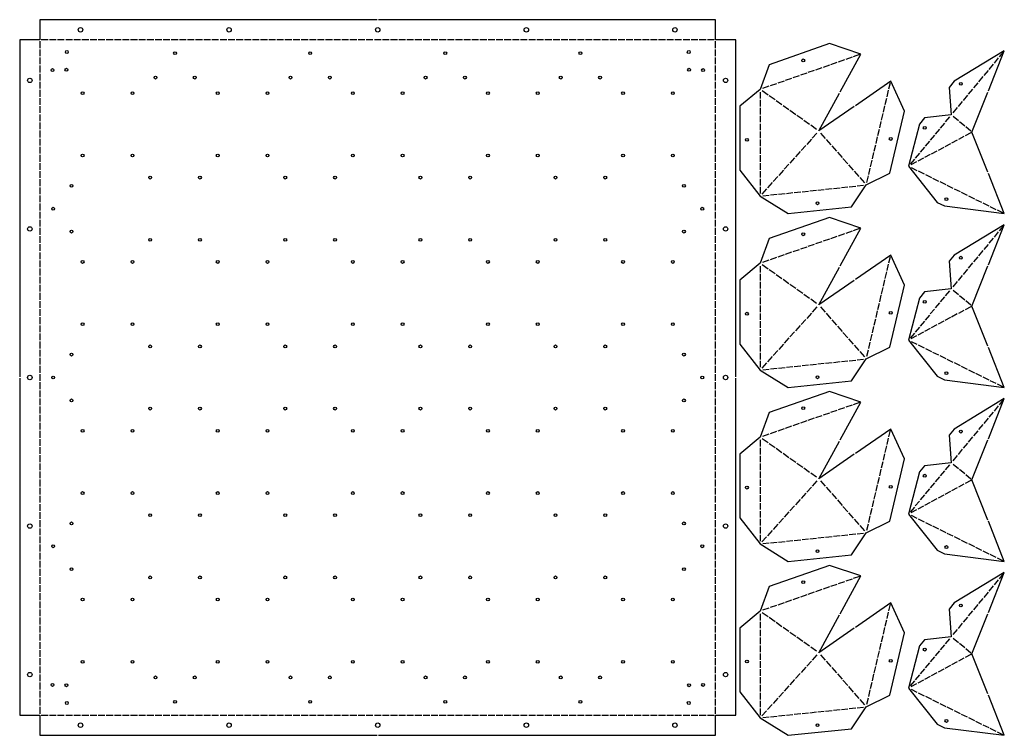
# Model space of a CAD drawing. Header units: millimetres. Extents: x 10 to 1468, y 10 to 2909.
# Tile 1 of 4: x 10 to 1468, y 10 to 1070. Entities that reach past the tile are written whole.
import ezdxf

# ---------------------------------------------------------------- set-up
doc = ezdxf.new("R2010")
doc.units = ezdxf.units.MM
doc.layers.add('CUT', color=1, linetype='CONTINUOUS')

msp = doc.modelspace()

# ---------------------------------------------------------------- linework, layer by layer
at = {"layer": 'CUT'}
for p, q in [((40, 1038), (40, 1027.976)), ((52.024, 1040), (42, 1040)), ((64.048, 1040), (54.024, 1040)), ((76.072, 1040), (66.048, 1040)), ((88.096, 1040), (78.072, 1040)), ((100.12, 1040), (90.096, 1040)), ((112.145, 1040), (102.12, 1040)), ((124.169, 1040), (114.145, 1040)), ((136.193, 1040), (126.169, 1040)), ((148.217, 1040), (138.193, 1040)), ((160.241, 1040), (150.217, 1040)), ((172.265, 1040), (162.241, 1040)), ((184.289, 1040), (174.265, 1040)), ((196.313, 1040), (186.289, 1040)), ((208.337, 1040), (198.313, 1040)), ((220.361, 1040), (210.337, 1040)), ((232.386, 1040), (222.361, 1040)), ((244.41, 1040), (234.386, 1040)), ((256.434, 1040), (246.41, 1040)), ((268.458, 1040), (258.434, 1040)), ((280.482, 1040), (270.458, 1040)), ((292.506, 1040), (282.482, 1040)), ((304.53, 1040), (294.506, 1040)), ((316.554, 1040), (306.53, 1040)), ((328.578, 1040), (318.554, 1040)), ((340.602, 1040), (330.578, 1040)), ((352.627, 1040), (342.602, 1040)), ((364.651, 1040), (354.627, 1040)), ((376.675, 1040), (366.651, 1040)), ((388.699, 1040), (378.675, 1040)), ((400.723, 1040), (390.699, 1040)), ((412.747, 1040), (402.723, 1040)), ((424.771, 1040), (414.747, 1040)), ((436.795, 1040), (426.771, 1040)), ((448.819, 1040), (438.795, 1040)), ((460.843, 1040), (450.819, 1040)), ((472.867, 1040), (462.843, 1040)), ((484.892, 1040), (474.867, 1040)), ((496.916, 1040), (486.892, 1040)), ((508.94, 1040), (498.916, 1040)), ((520.964, 1040), (510.94, 1040)), ((532.988, 1040), (522.964, 1040)), ((545.012, 1040), (534.988, 1040)), ((557.036, 1040), (547.012, 1040)), ((569.06, 1040), (559.036, 1040)), ((581.084, 1040), (571.06, 1040)), ((593.108, 1040), (583.084, 1040)), ((605.133, 1040), (595.108, 1040)), ((617.157, 1040), (607.133, 1040)), ((629.181, 1040), (619.157, 1040)), ((641.205, 1040), (631.181, 1040)), ((653.229, 1040), (643.205, 1040)), ((665.253, 1040), (655.229, 1040)), ((677.277, 1040), (667.253, 1040)), ((689.301, 1040), (679.277, 1040)), ((701.325, 1040), (691.301, 1040)), ((713.349, 1040), (703.325, 1040)), ((725.373, 1040), (715.349, 1040)), ((737.398, 1040), (727.373, 1040)), ((749.422, 1040), (739.398, 1040)), ((761.446, 1040), (751.422, 1040)), ((773.47, 1040), (763.446, 1040)), ((785.494, 1040), (775.47, 1040)), ((797.518, 1040), (787.494, 1040)), ((809.542, 1040), (799.518, 1040)), ((821.566, 1040), (811.542, 1040)), ((833.59, 1040), (823.566, 1040)), ((845.614, 1040), (835.59, 1040)), ((857.639, 1040), (847.614, 1040)), ((869.663, 1040), (859.639, 1040)), ((881.687, 1040), (871.663, 1040)), ((893.711, 1040), (883.687, 1040)), ((905.735, 1040), (895.711, 1040)), ((917.759, 1040), (907.735, 1040)), ((929.783, 1040), (919.759, 1040)), ((941.807, 1040), (931.783, 1040)), ((953.831, 1040), (943.807, 1040)), ((965.855, 1040), (955.831, 1040)), ((977.88, 1040), (967.855, 1040)), ((989.904, 1040), (979.88, 1040)), ((1001.928, 1040), (991.904, 1040)), ((1013.952, 1040), (1003.928, 1040)), ((1025.976, 1040), (1015.952, 1040)), ((1038, 1040), (1027.976, 1040)), ((1040, 1027.976), (1040, 1038)), ((40, 1025.976), (40, 1015.952)), ((1040, 1015.952), (1040, 1025.976)), ((1466.261, 1022.454), (1459.922, 1014.798)), ((40, 1013.952), (40, 1003.928)), ((1040, 1003.928), (1040, 1013.952)), ((1219.72, 1006.508), (1210.423, 1003.257)), ((1230.904, 1010.418), (1221.608, 1007.168)), ((1242.089, 1014.328), (1232.792, 1011.078)), ((1253.273, 1018.239), (1243.977, 1014.989)), ((1458.646, 1013.258), (1452.306, 1005.602)), ((40, 1001.928), (40, 991.904)), ((1040, 991.904), (1040, 1001.928)), ((1186.167, 994.776), (1176.87, 991.526)), ((1197.351, 998.687), (1188.055, 995.436)), ((1208.535, 1002.597), (1199.239, 999.347)), ((1443.416, 994.865), (1437.076, 987.209)), ((1451.031, 1004.061), (1444.691, 996.405)), ((40, 989.904), (40, 979.88)), ((40, 977.88), (40, 967.855)), ((1040, 979.88), (1040, 989.904)), ((1040, 967.855), (1040, 977.88)), ((1141.429, 979.135), (1132.132, 975.884)), ((1152.613, 983.045), (1143.317, 979.795)), ((1163.798, 986.955), (1154.501, 983.705)), ((1174.982, 990.866), (1165.686, 987.615)), ((1296.793, 967.433), (1299.054, 977.018)), ((1435.801, 985.669), (1429.461, 978.013)), ((40, 965.855), (40, 955.831)), ((1040, 955.831), (1040, 965.855)), ((1105.99, 962.743), (1105.994, 953.049)), ((1117.867, 958.317), (1109.25, 964.429)), ((1119.06, 971.314), (1109.764, 968.063)), ((1130.245, 975.224), (1120.948, 971.974)), ((1294.073, 955.901), (1296.334, 965.486)), ((1420.571, 967.276), (1414.231, 959.62)), ((1428.186, 976.472), (1421.846, 968.816)), ((40, 953.831), (40, 943.807)), ((1040, 943.807), (1040, 953.831)), ((1105.995, 951.049), (1106, 941.354)), ((1128.115, 951.047), (1119.498, 957.159)), ((1138.363, 943.778), (1129.746, 949.89)), ((1291.353, 944.369), (1293.614, 953.954)), ((1405.341, 948.883), (1399.001, 941.227)), ((1412.956, 958.08), (1406.616, 950.424)), ((40, 941.807), (40, 931.783)), ((1040, 931.783), (1040, 941.807)), ((1106.001, 939.354), (1106.006, 929.66)), ((1148.611, 936.508), (1139.994, 942.62)), ((1158.859, 929.239), (1150.242, 935.351)), ((1288.633, 932.837), (1290.894, 942.422)), ((1397.725, 939.687), (1391.386, 932.031)), ((40, 929.783), (40, 919.759)), ((1040, 919.759), (1040, 929.783)), ((1106.007, 927.66), (1106.012, 917.965)), ((1169.106, 921.969), (1160.49, 928.082)), ((1179.354, 914.7), (1170.738, 920.812)), ((1283.193, 909.773), (1285.454, 919.359)), ((1285.913, 921.305), (1288.174, 930.89)), ((1386.284, 925.869), (1380.167, 918.483)), ((1399.618, 920.021), (1391.916, 926.399)), ((1408.86, 912.368), (1401.158, 918.746)), ((40, 917.759), (40, 907.735)), ((40, 905.735), (40, 895.711)), ((1040, 907.735), (1040, 917.759)), ((1040, 895.711), (1040, 905.735)), ((1106.013, 915.965), (1106.017, 906.271)), ((1106.018, 904.271), (1106.023, 894.576)), ((1189.602, 907.43), (1180.986, 913.543)), ((1280.473, 898.241), (1282.734, 907.827)), ((1371.5, 908.016), (1365.384, 900.63)), ((1378.892, 916.943), (1372.776, 909.556)), ((1418.103, 904.715), (1410.401, 911.092)), ((40, 893.711), (40, 883.687)), ((1040, 883.687), (1040, 893.711)), ((1106.024, 892.576), (1106.029, 882.882)), ((1181.91, 892.949), (1174.97, 885.241)), ((1190.188, 902.143), (1183.248, 894.436)), ((1195.507, 902.113), (1202.487, 894.183)), ((1203.808, 892.681), (1210.788, 884.751)), ((1277.753, 886.709), (1280.014, 896.295)), ((1356.716, 890.162), (1350.6, 882.776)), ((1364.108, 899.089), (1357.992, 891.703)), ((1397.828, 891.684), (1389.561, 887.23)), ((1407.855, 897.087), (1399.588, 892.633)), ((1417.883, 902.49), (1409.616, 898.036)), ((40, 881.687), (40, 871.663)), ((1040, 871.663), (1040, 881.687)), ((1106.03, 880.882), (1106.034, 871.187)), ((1165.353, 874.561), (1158.413, 866.853)), ((1173.631, 883.755), (1166.691, 876.047)), ((1212.109, 883.25), (1219.089, 875.319)), ((1275.033, 875.178), (1277.294, 884.763)), ((1349.324, 881.236), (1343.208, 873.849)), ((1367.745, 875.475), (1359.478, 871.021)), ((1377.772, 880.878), (1369.505, 876.424)), ((1387.8, 886.281), (1379.533, 881.827)), ((40, 869.663), (40, 859.639)), ((1040, 859.639), (1040, 869.663)), ((1106.035, 869.187), (1106.04, 859.493)), ((1157.074, 865.367), (1150.134, 857.659)), ((1220.41, 873.818), (1227.389, 865.887)), ((1228.711, 864.386), (1235.69, 856.455)), ((1269.594, 852.114), (1271.854, 861.699)), ((1272.313, 863.646), (1274.574, 873.231)), ((1334.541, 863.382), (1328.424, 855.996)), ((1341.933, 872.309), (1335.816, 864.923)), ((1347.689, 864.67), (1339.422, 860.215)), ((1357.717, 870.073), (1349.45, 865.618)), ((40, 857.639), (40, 847.614)), ((40, 845.614), (40, 835.59)), ((1040, 847.614), (1040, 857.639)), ((1040, 835.59), (1040, 845.614)), ((1106.041, 857.493), (1106.046, 847.798)), ((1106.047, 845.798), (1106.052, 836.104)), ((1140.517, 846.978), (1133.577, 839.27)), ((1148.796, 856.172), (1141.856, 848.465)), ((1237.012, 854.954), (1243.991, 847.023)), ((1245.312, 845.522), (1252.292, 837.591)), ((1266.874, 840.582), (1269.134, 850.167)), ((1337.662, 859.267), (1329.395, 854.812)), ((1329.459, 851.142), (1338.288, 846.778)), ((1340.08, 845.892), (1348.909, 841.527)), ((40, 833.59), (40, 823.566)), ((1040, 823.566), (1040, 833.59)), ((1106.053, 834.104), (1106.057, 824.41)), ((1132.239, 837.784), (1125.298, 830.076)), ((1253.613, 836.09), (1260.593, 828.159)), ((1264.154, 829.05), (1266.414, 838.635)), ((1350.702, 840.641), (1359.53, 836.277)), ((1361.323, 835.39), (1370.152, 831.026)), ((40, 821.566), (40, 811.542)), ((1040, 811.542), (1040, 821.566)), ((1106.058, 822.41), (1106.063, 812.715)), ((1115.682, 819.396), (1108.741, 811.688)), ((1123.96, 828.59), (1117.02, 820.882)), ((1168.198, 815.215), (1177.84, 816.224)), ((1179.829, 816.432), (1189.471, 817.44)), ((1191.46, 817.648), (1201.102, 818.657)), ((1203.091, 818.865), (1212.733, 819.874)), ((1214.722, 820.082), (1224.364, 821.09)), ((1226.353, 821.298), (1235.995, 822.307)), ((1237.984, 822.515), (1247.626, 823.524)), ((1249.615, 823.732), (1259.257, 824.741)), ((1371.945, 830.14), (1380.773, 825.775)), ((1382.566, 824.889), (1391.394, 820.525)), ((1393.187, 819.638), (1402.016, 815.274)), ((40, 809.542), (40, 799.518)), ((1040, 799.518), (1040, 809.542)), ((1110.043, 809.131), (1119.685, 810.14)), ((1121.674, 810.348), (1131.316, 811.357)), ((1133.305, 811.565), (1142.947, 812.573)), ((1144.936, 812.781), (1154.578, 813.79)), ((1156.567, 813.998), (1166.209, 815.007)), ((1403.809, 814.388), (1412.637, 810.023)), ((1414.43, 809.137), (1423.258, 804.773)), ((1425.051, 803.886), (1433.88, 799.522)), ((40, 797.518), (40, 787.494)), ((1040, 787.494), (1040, 797.518)), ((1435.673, 798.636), (1444.501, 794.271)), ((1446.294, 793.385), (1455.122, 789.021)), ((1456.915, 788.134), (1465.744, 783.77)), ((40, 785.494), (40, 775.47)), ((40, 773.47), (40, 763.446)), ((1040, 775.47), (1040, 785.494)), ((1040, 763.446), (1040, 773.47)), ((40, 761.446), (40, 751.422)), ((1040, 751.422), (1040, 761.446)), ((1253.273, 760.611), (1243.977, 757.361)), ((1466.261, 764.826), (1459.922, 757.17)), ((40, 749.422), (40, 739.398)), ((1040, 739.398), (1040, 749.422)), ((1208.535, 744.969), (1199.239, 741.719)), ((1219.72, 748.88), (1210.423, 745.629)), ((1230.904, 752.79), (1221.608, 749.54)), ((1242.089, 756.701), (1232.792, 753.45)), ((1451.031, 746.433), (1444.691, 738.778)), ((1458.646, 755.63), (1452.306, 747.974)), ((40, 737.398), (40, 727.373)), ((1040, 727.373), (1040, 737.398)), ((1163.798, 729.328), (1154.501, 726.077)), ((1174.982, 733.238), (1165.686, 729.988)), ((1186.167, 737.148), (1176.87, 733.898)), ((1197.351, 741.059), (1188.055, 737.809)), ((1443.416, 737.237), (1437.076, 729.581)), ((40, 725.373), (40, 715.349)), ((1040, 715.349), (1040, 725.373)), ((1130.245, 717.596), (1120.948, 714.346)), ((1141.429, 721.507), (1132.132, 718.256)), ((1152.613, 725.417), (1143.317, 722.167)), ((1296.793, 709.805), (1299.054, 719.39)), ((1428.186, 718.844), (1421.846, 711.189)), ((1435.801, 728.041), (1429.461, 720.385)), ((40, 713.349), (40, 703.325)), ((40, 701.325), (40, 691.301)), ((1040, 703.325), (1040, 713.349)), ((1040, 691.301), (1040, 701.325)), ((1105.99, 705.115), (1105.994, 695.421)), ((1117.867, 700.689), (1109.25, 706.801)), ((1119.06, 713.686), (1109.764, 710.435)), ((1294.073, 698.273), (1296.334, 707.858)), ((1412.956, 700.452), (1406.616, 692.796)), ((1420.571, 709.648), (1414.231, 701.992)), ((40, 689.301), (40, 679.277)), ((1040, 679.277), (1040, 689.301)), ((1105.995, 693.421), (1106, 683.726)), ((1128.115, 693.419), (1119.498, 699.532)), ((1138.363, 686.15), (1129.746, 692.262)), ((1291.353, 686.741), (1293.614, 696.326)), ((1405.341, 691.256), (1399.001, 683.6)), ((40, 677.277), (40, 667.253)), ((1040, 667.253), (1040, 677.277)), ((1106.001, 681.726), (1106.006, 672.032)), ((1148.611, 678.88), (1139.994, 684.993)), ((1158.859, 671.611), (1150.242, 677.723)), ((1285.913, 663.677), (1288.174, 673.263)), ((1288.633, 675.209), (1290.894, 684.794)), ((1397.725, 682.059), (1391.386, 674.403)), ((40, 665.253), (40, 655.229)), ((1040, 655.229), (1040, 665.253)), ((1106.007, 670.032), (1106.012, 660.337)), ((1106.013, 658.337), (1106.017, 648.643)), ((1169.106, 664.341), (1160.49, 670.454)), ((1179.354, 657.072), (1170.738, 663.184)), ((1189.602, 649.803), (1180.986, 655.915)), ((1283.193, 652.145), (1285.454, 661.731)), ((1378.892, 659.315), (1372.776, 651.928)), ((1386.284, 668.242), (1380.167, 660.855)), ((1399.618, 662.393), (1391.916, 668.771)), ((1408.86, 654.74), (1401.158, 661.118)), ((40, 653.229), (40, 643.205)), ((1040, 643.205), (1040, 653.229)), ((1106.018, 646.643), (1106.023, 636.949)), ((1190.188, 644.516), (1183.248, 636.808)), ((1195.507, 644.485), (1202.487, 636.555)), ((1280.473, 640.613), (1282.734, 650.199)), ((1364.108, 641.461), (1357.992, 634.075)), ((1371.5, 650.388), (1365.384, 643.002)), ((1417.883, 644.862), (1409.616, 640.408)), ((1418.103, 647.087), (1410.401, 653.465)), ((40, 641.205), (40, 631.181)), ((40, 629.181), (40, 619.157)), ((1040, 631.181), (1040, 641.205)), ((1040, 619.157), (1040, 629.181)), ((1106.024, 634.949), (1106.029, 625.254)), ((1181.91, 635.321), (1174.97, 627.614)), ((1203.808, 635.054), (1210.788, 627.123)), ((1275.033, 617.55), (1277.294, 627.135)), ((1277.753, 629.082), (1280.014, 638.667)), ((1356.716, 632.535), (1350.6, 625.148)), ((1387.8, 628.654), (1379.533, 624.199)), ((1397.828, 634.057), (1389.561, 629.602)), ((1407.855, 639.459), (1399.588, 635.005)), ((40, 617.157), (40, 607.133)), ((1040, 607.133), (1040, 617.157)), ((1106.03, 623.254), (1106.034, 613.56)), ((1165.353, 616.933), (1158.413, 609.225)), ((1173.631, 626.127), (1166.691, 618.419)), ((1212.109, 625.622), (1219.089, 617.691)), ((1220.41, 616.19), (1227.389, 608.259)), ((1272.313, 606.018), (1274.574, 615.603)), ((1341.933, 614.681), (1335.816, 607.295)), ((1349.324, 623.608), (1343.208, 616.221)), ((1357.717, 612.445), (1349.45, 607.99)), ((1367.745, 617.848), (1359.478, 613.393)), ((1377.772, 623.251), (1369.505, 618.796)), ((40, 605.133), (40, 595.108)), ((1040, 595.108), (1040, 605.133)), ((1106.035, 611.56), (1106.04, 601.865)), ((1106.041, 599.865), (1106.046, 590.171)), ((1148.796, 598.545), (1141.856, 590.837)), ((1157.074, 607.739), (1150.134, 600.031)), ((1228.711, 606.758), (1235.69, 598.827)), ((1269.594, 594.486), (1271.854, 604.071)), ((1334.541, 605.754), (1328.424, 598.368)), ((1337.662, 601.639), (1329.395, 597.184)), ((1347.689, 607.042), (1339.422, 602.587)), ((40, 593.108), (40, 583.084)), ((1040, 583.084), (1040, 593.108)), ((1106.047, 588.171), (1106.052, 578.476)), ((1140.517, 589.35), (1133.577, 581.642)), ((1237.012, 597.326), (1243.991, 589.395)), ((1245.312, 587.894), (1252.292, 579.964)), ((1266.874, 582.954), (1269.134, 592.539)), ((1329.459, 593.514), (1338.288, 589.15)), ((1340.08, 588.264), (1348.909, 583.899)), ((40, 581.084), (40, 571.06)), ((40, 569.06), (40, 559.036)), ((1040, 571.06), (1040, 581.084)), ((1040, 559.036), (1040, 569.06)), ((1106.053, 576.476), (1106.057, 566.782)), ((1123.96, 570.962), (1117.02, 563.254)), ((1132.239, 580.156), (1125.298, 572.448)), ((1253.613, 578.462), (1260.593, 570.532)), ((1264.154, 571.422), (1266.414, 581.007)), ((1350.702, 583.013), (1359.53, 578.649)), ((1361.323, 577.762), (1370.152, 573.398)), ((1371.945, 572.512), (1380.773, 568.147)), ((40, 557.036), (40, 547.012)), ((1040, 547.012), (1040, 557.036)), ((1106.058, 564.782), (1106.063, 555.087)), ((1115.682, 561.768), (1108.741, 554.06)), ((1133.305, 553.937), (1142.947, 554.945)), ((1144.936, 555.154), (1154.578, 556.162)), ((1156.567, 556.37), (1166.209, 557.379)), ((1168.198, 557.587), (1177.84, 558.596)), ((1179.829, 558.804), (1189.471, 559.812)), ((1191.46, 560.02), (1201.102, 561.029)), ((1203.091, 561.237), (1212.733, 562.246)), ((1214.722, 562.454), (1224.364, 563.463)), ((1226.353, 563.671), (1235.995, 564.679)), ((1237.984, 564.887), (1247.626, 565.896)), ((1249.615, 566.104), (1259.257, 567.113)), ((1382.566, 567.261), (1391.394, 562.897)), ((1393.187, 562.01), (1402.016, 557.646)), ((1403.809, 556.76), (1412.637, 552.395)), ((40, 545.012), (40, 534.988)), ((1040, 534.988), (1040, 545.012)), ((1110.043, 551.503), (1119.685, 552.512)), ((1121.674, 552.72), (1131.316, 553.729)), ((1414.43, 551.509), (1423.258, 547.145)), ((1425.051, 546.258), (1433.88, 541.894)), ((1435.673, 541.008), (1444.501, 536.643)), ((40, 532.988), (40, 522.964)), ((1040, 522.964), (1040, 532.988)), ((1446.294, 535.757), (1455.122, 531.393)), ((1456.915, 530.506), (1465.744, 526.142)), ((40, 520.964), (40, 510.94)), ((1040, 510.94), (1040, 520.964)), ((40, 508.94), (40, 498.916)), ((40, 496.916), (40, 486.892)), ((1040, 498.916), (1040, 508.94)), ((1040, 486.892), (1040, 496.916)), ((1242.089, 499.073), (1232.792, 495.822)), ((1253.273, 502.983), (1243.977, 499.733)), ((1458.646, 498.002), (1452.306, 490.346)), ((1466.261, 507.198), (1459.922, 499.542)), ((40, 484.892), (40, 474.867)), ((1040, 474.867), (1040, 484.892)), ((1197.351, 483.431), (1188.055, 480.181)), ((1208.535, 487.341), (1199.239, 484.091)), ((1219.72, 491.252), (1210.423, 488.002)), ((1230.904, 495.162), (1221.608, 491.912)), ((1451.031, 488.806), (1444.691, 481.15)), ((40, 472.867), (40, 462.843)), ((1040, 462.843), (1040, 472.867)), ((1152.613, 467.789), (1143.317, 464.539)), ((1163.798, 471.7), (1154.501, 468.449)), ((1174.982, 475.61), (1165.686, 472.36)), ((1186.167, 479.521), (1176.87, 476.27)), ((1435.801, 470.413), (1429.461, 462.757)), ((1443.416, 479.609), (1437.076, 471.953)), ((40, 460.843), (40, 450.819)), ((1040, 450.819), (1040, 460.843)), ((1119.06, 456.058), (1109.764, 452.808)), ((1130.245, 459.968), (1120.948, 456.718)), ((1141.429, 463.879), (1132.132, 460.629)), ((1296.793, 452.177), (1299.054, 461.762)), ((1420.571, 452.02), (1414.231, 444.364)), ((1428.186, 461.217), (1421.846, 453.561)), ((40, 448.819), (40, 438.795)), ((1040, 438.795), (1040, 448.819)), ((1105.99, 447.487), (1105.994, 437.793)), ((1117.867, 443.061), (1109.25, 449.173)), ((1128.115, 435.791), (1119.498, 441.904)), ((1291.353, 429.113), (1293.614, 438.698)), ((1294.073, 440.645), (1296.334, 450.23)), ((1412.956, 442.824), (1406.616, 435.168)), ((40, 436.795), (40, 426.771)), ((40, 424.771), (40, 414.747)), ((1040, 426.771), (1040, 436.795)), ((1040, 414.747), (1040, 424.771)), ((1105.995, 435.793), (1106, 426.099)), ((1106.001, 424.099), (1106.006, 414.404)), ((1138.363, 428.522), (1129.746, 434.634)), ((1148.611, 421.253), (1139.994, 427.365)), ((1288.633, 417.581), (1290.894, 427.167)), ((1397.725, 424.431), (1391.386, 416.775)), ((1405.341, 433.628), (1399.001, 425.972)), ((40, 412.747), (40, 402.723)), ((1040, 402.723), (1040, 412.747)), ((1106.007, 412.404), (1106.012, 402.71)), ((1158.859, 413.983), (1150.242, 420.095)), ((1169.106, 406.714), (1160.49, 412.826)), ((1285.913, 406.049), (1288.174, 415.635)), ((1386.284, 410.614), (1380.167, 403.227)), ((1399.618, 404.766), (1391.916, 411.143)), ((40, 400.723), (40, 390.699)), ((1040, 390.699), (1040, 400.723)), ((1106.013, 400.71), (1106.017, 391.015)), ((1179.354, 399.444), (1170.738, 405.556)), ((1189.602, 392.175), (1180.986, 398.287)), ((1283.193, 394.518), (1285.454, 404.103)), ((1378.892, 401.687), (1372.776, 394.301)), ((1408.86, 397.112), (1401.158, 403.49)), ((1418.103, 389.459), (1410.401, 395.837)), ((40, 388.699), (40, 378.675)), ((1040, 378.675), (1040, 388.699)), ((1106.018, 389.015), (1106.023, 379.321)), ((1190.188, 386.888), (1183.248, 379.18)), ((1195.507, 386.858), (1202.487, 378.927)), ((1277.753, 371.454), (1280.014, 381.039)), ((1280.473, 382.986), (1282.734, 392.571)), ((1364.108, 383.833), (1357.992, 376.447)), ((1371.5, 392.76), (1365.384, 385.374)), ((1407.855, 381.832), (1399.588, 377.377)), ((1417.883, 387.235), (1409.616, 382.78)), ((40, 376.675), (40, 366.651)), ((40, 364.651), (40, 354.627)), ((1040, 366.651), (1040, 376.675)), ((1040, 354.627), (1040, 364.651)), ((1106.024, 377.321), (1106.029, 367.626)), ((1106.03, 365.626), (1106.034, 355.932)), ((1173.631, 368.499), (1166.691, 360.791)), ((1181.91, 377.694), (1174.97, 369.986)), ((1203.808, 377.426), (1210.788, 369.495)), ((1212.109, 367.994), (1219.089, 360.063)), ((1275.033, 359.922), (1277.294, 369.507)), ((1349.324, 365.98), (1343.208, 358.594)), ((1356.716, 374.907), (1350.6, 367.52)), ((1377.772, 365.623), (1369.505, 361.168)), ((1387.8, 371.026), (1379.533, 366.571)), ((1397.828, 376.429), (1389.561, 371.974)), ((40, 352.627), (40, 342.602)), ((1040, 342.602), (1040, 352.627)), ((1106.035, 353.932), (1106.04, 344.237)), ((1157.074, 350.111), (1150.134, 342.403)), ((1165.353, 359.305), (1158.413, 351.597)), ((1220.41, 358.562), (1227.389, 350.631)), ((1272.313, 348.39), (1274.574, 357.975)), ((1341.933, 357.053), (1335.816, 349.667)), ((1357.717, 354.817), (1349.45, 350.363)), ((1367.745, 360.22), (1359.478, 355.765)), ((40, 340.602), (40, 330.578)), ((1040, 330.578), (1040, 340.602)), ((1106.041, 342.237), (1106.046, 332.543)), ((1148.796, 340.917), (1141.856, 333.209)), ((1228.711, 349.13), (1235.69, 341.2)), ((1237.012, 339.698), (1243.991, 331.768)), ((1269.594, 336.858), (1271.854, 346.443)), ((1334.541, 348.126), (1328.424, 340.74)), ((1337.662, 344.011), (1329.395, 339.557)), ((1329.459, 335.887), (1338.288, 331.522)), ((1347.689, 349.414), (1339.422, 344.96)), ((40, 328.578), (40, 318.554)), ((1040, 318.554), (1040, 328.578)), ((1106.047, 330.543), (1106.052, 320.848)), ((1132.239, 322.528), (1125.298, 314.82)), ((1140.517, 331.723), (1133.577, 324.015)), ((1245.312, 330.266), (1252.292, 322.336)), ((1253.613, 320.834), (1260.593, 312.904)), ((1264.154, 313.794), (1266.414, 323.38)), ((1266.874, 325.326), (1269.134, 334.911)), ((1340.08, 330.636), (1348.909, 326.272)), ((1350.702, 325.385), (1359.53, 321.021)), ((40, 316.554), (40, 306.53)), ((1040, 306.53), (1040, 316.554)), ((1106.053, 318.848), (1106.057, 309.154)), ((1106.058, 307.154), (1106.063, 297.459)), ((1123.96, 313.334), (1117.02, 305.626)), ((1226.353, 306.043), (1235.995, 307.051)), ((1237.984, 307.26), (1247.626, 308.268)), ((1249.615, 308.476), (1259.257, 309.485)), ((1361.323, 320.135), (1370.152, 315.77)), ((1371.945, 314.884), (1380.773, 310.52)), ((1382.566, 309.633), (1391.394, 305.269)), ((40, 304.53), (40, 294.506)), ((40, 292.506), (40, 282.482)), ((1040, 294.506), (1040, 304.53)), ((1040, 282.482), (1040, 292.506)), ((1115.682, 304.14), (1108.741, 296.432)), ((1110.043, 293.876), (1119.685, 294.884)), ((1121.674, 295.092), (1131.316, 296.101)), ((1133.305, 296.309), (1142.947, 297.318)), ((1144.936, 297.526), (1154.578, 298.534)), ((1156.567, 298.742), (1166.209, 299.751)), ((1168.198, 299.959), (1177.84, 300.968)), ((1179.829, 301.176), (1189.471, 302.185)), ((1191.46, 302.393), (1201.102, 303.401)), ((1203.091, 303.609), (1212.733, 304.618)), ((1214.722, 304.826), (1224.364, 305.835)), ((1393.187, 304.383), (1402.016, 300.018)), ((1403.809, 299.132), (1412.637, 294.768)), ((1414.43, 293.881), (1423.258, 289.517)), ((40, 280.482), (40, 270.458)), ((1040, 270.458), (1040, 280.482)), ((1425.051, 288.631), (1433.88, 284.266)), ((1435.673, 283.38), (1444.501, 279.016)), ((1446.294, 278.129), (1455.122, 273.765)), ((40, 268.458), (40, 258.434)), ((1040, 258.434), (1040, 268.458)), ((1456.915, 272.879), (1465.744, 268.514)), ((40, 256.434), (40, 246.41)), ((1040, 246.41), (1040, 256.434)), ((1466.261, 249.57), (1459.922, 241.915)), ((40, 244.41), (40, 234.386)), ((1040, 234.386), (1040, 244.41)), ((1219.72, 233.624), (1210.423, 230.374)), ((1230.904, 237.534), (1221.608, 234.284)), ((1242.089, 241.445), (1232.792, 238.195)), ((1253.273, 245.355), (1243.977, 242.105)), ((1458.646, 240.374), (1452.306, 232.718)), ((40, 232.386), (40, 222.361)), ((40, 220.361), (40, 210.337)), ((1040, 222.361), (1040, 232.386)), ((1040, 210.337), (1040, 220.361)), ((1186.167, 221.893), (1176.87, 218.642)), ((1197.351, 225.803), (1188.055, 222.553)), ((1208.535, 229.714), (1199.239, 226.463)), ((1443.416, 221.981), (1437.076, 214.326)), ((1451.031, 231.178), (1444.691, 223.522)), ((40, 208.337), (40, 198.313)), ((1040, 198.313), (1040, 208.337)), ((1141.429, 206.251), (1132.132, 203.001)), ((1152.613, 210.161), (1143.317, 206.911)), ((1163.798, 214.072), (1154.501, 210.822)), ((1174.982, 217.982), (1165.686, 214.732)), ((1296.793, 194.549), (1299.054, 204.134)), ((1435.801, 212.785), (1429.461, 205.129)), ((40, 196.313), (40, 186.289)), ((1040, 186.289), (1040, 196.313)), ((1105.99, 189.86), (1105.994, 180.165)), ((1117.867, 185.433), (1109.25, 191.545)), ((1119.06, 198.43), (1109.764, 195.18)), ((1130.245, 202.341), (1120.948, 199.09)), ((1294.073, 183.017), (1296.334, 192.603)), ((1420.571, 194.392), (1414.231, 186.737)), ((1428.186, 203.589), (1421.846, 195.933)), ((40, 184.289), (40, 174.265)), ((1040, 174.265), (1040, 184.289)), ((1105.995, 178.165), (1106, 168.471)), ((1128.115, 178.164), (1119.498, 184.276)), ((1138.363, 170.894), (1129.746, 177.006)), ((1291.353, 171.485), (1293.614, 181.071)), ((1405.341, 176), (1399.001, 168.344)), ((1412.956, 185.196), (1406.616, 177.54)), ((40, 172.265), (40, 162.241)), ((1040, 162.241), (1040, 172.265)), ((1106.001, 166.471), (1106.006, 156.776)), ((1148.611, 163.625), (1139.994, 169.737)), ((1158.859, 156.355), (1150.242, 162.468)), ((1288.633, 159.953), (1290.894, 169.539)), ((1397.725, 166.803), (1391.386, 159.148)), ((40, 160.241), (40, 150.217)), ((40, 148.217), (40, 138.193)), ((1040, 150.217), (1040, 160.241)), ((1040, 138.193), (1040, 148.217)), ((1106.007, 154.776), (1106.012, 145.082)), ((1169.106, 149.086), (1160.49, 155.198)), ((1179.354, 141.816), (1170.738, 147.929)), ((1283.193, 136.89), (1285.454, 146.475)), ((1285.913, 148.422), (1288.174, 158.007)), ((1386.284, 152.986), (1380.167, 145.6)), ((1399.618, 147.138), (1391.916, 153.516)), ((1408.86, 139.484), (1401.158, 145.862)), ((40, 136.193), (40, 126.169)), ((1040, 126.169), (1040, 136.193)), ((1106.013, 143.082), (1106.017, 133.387)), ((1106.018, 131.387), (1106.023, 121.693)), ((1189.602, 134.547), (1180.986, 140.659)), ((1280.473, 125.358), (1282.734, 134.943)), ((1371.5, 135.132), (1365.384, 127.746)), ((1378.892, 144.059), (1372.776, 136.673)), ((1418.103, 131.831), (1410.401, 138.209)), ((40, 124.169), (40, 114.145)), ((1040, 114.145), (1040, 124.169)), ((1106.024, 119.693), (1106.029, 109.998)), ((1181.91, 120.066), (1174.97, 112.358)), ((1190.188, 129.26), (1183.248, 121.552)), ((1195.507, 129.23), (1202.487, 121.299)), ((1203.808, 119.798), (1210.788, 111.867)), ((1277.753, 113.826), (1280.014, 123.411)), ((1356.716, 117.279), (1350.6, 109.893)), ((1364.108, 126.206), (1357.992, 118.819)), ((1397.828, 118.801), (1389.561, 114.347)), ((1407.855, 124.204), (1399.588, 119.75)), ((1417.883, 129.607), (1409.616, 125.152)), ((40, 112.145), (40, 102.12)), ((1040, 102.12), (1040, 112.145)), ((1106.03, 107.998), (1106.034, 98.304)), ((1173.631, 110.872), (1166.691, 103.164)), ((1212.109, 110.366), (1219.089, 102.435)), ((1275.033, 102.294), (1277.294, 111.879)), ((1349.324, 108.352), (1343.208, 100.966)), ((1367.745, 102.592), (1359.478, 98.138)), ((1377.772, 107.995), (1369.505, 103.541)), ((1387.8, 113.398), (1379.533, 108.944)), ((40, 100.12), (40, 90.096)), ((40, 88.096), (40, 78.072)), ((1040, 90.096), (1040, 100.12)), ((1040, 78.072), (1040, 88.096)), ((1106.035, 96.304), (1106.04, 86.609)), ((1157.074, 92.483), (1150.134, 84.775)), ((1165.353, 101.677), (1158.413, 93.969)), ((1220.41, 100.934), (1227.389, 93.004)), ((1228.711, 91.502), (1235.69, 83.572)), ((1269.594, 79.23), (1271.854, 88.815)), ((1272.313, 90.762), (1274.574, 100.347)), ((1334.541, 90.499), (1328.424, 83.112)), ((1341.933, 99.425), (1335.816, 92.039)), ((1347.689, 91.786), (1339.422, 87.332)), ((1357.717, 97.189), (1349.45, 92.735)), ((40, 76.072), (40, 66.048)), ((1040, 66.048), (1040, 76.072)), ((1106.041, 84.609), (1106.046, 74.915)), ((1106.047, 72.915), (1106.052, 63.22)), ((1140.517, 74.095), (1133.577, 66.387)), ((1148.796, 83.289), (1141.856, 75.581)), ((1237.012, 82.07), (1243.991, 74.14)), ((1266.874, 67.698), (1269.134, 77.284)), ((1337.662, 86.383), (1329.395, 81.929)), ((1329.459, 78.259), (1338.288, 73.894)), ((1340.08, 73.008), (1348.909, 68.644)), ((40, 64.048), (40, 54.024)), ((1040, 54.024), (1040, 64.048)), ((1106.053, 61.22), (1106.057, 51.526)), ((1132.239, 64.9), (1125.298, 57.193)), ((1245.312, 72.638), (1252.292, 64.708)), ((1253.613, 63.206), (1260.593, 55.276)), ((1264.154, 56.166), (1266.414, 65.752)), ((1350.702, 67.757), (1359.53, 63.393)), ((1361.323, 62.507), (1370.152, 58.142)), ((40, 52.024), (40, 42)), ((1040, 42), (1040, 52.024)), ((1106.058, 49.526), (1106.063, 39.832)), ((1115.682, 46.512), (1108.741, 38.804)), ((1123.96, 55.706), (1117.02, 47.998)), ((1179.829, 43.548), (1189.471, 44.557)), ((1191.46, 44.765), (1201.102, 45.773)), ((1203.091, 45.982), (1212.733, 46.99)), ((1214.722, 47.198), (1224.364, 48.207)), ((1226.353, 48.415), (1235.995, 49.424)), ((1237.984, 49.632), (1247.626, 50.64)), ((1249.615, 50.848), (1259.257, 51.857)), ((1371.945, 57.256), (1380.773, 52.892)), ((1382.566, 52.005), (1391.394, 47.641)), ((1393.187, 46.755), (1402.016, 42.39)), ((42, 40), (52.024, 40)), ((54.024, 40), (64.048, 40)), ((66.048, 40), (76.072, 40)), ((78.072, 40), (88.096, 40)), ((90.096, 40), (100.12, 40)), ((102.12, 40), (112.145, 40)), ((114.145, 40), (124.169, 40)), ((126.169, 40), (136.193, 40)), ((138.193, 40), (148.217, 40)), ((150.217, 40), (160.241, 40)), ((162.241, 40), (172.265, 40)), ((174.265, 40), (184.289, 40)), ((186.289, 40), (196.313, 40)), ((198.313, 40), (208.337, 40)), ((210.337, 40), (220.361, 40)), ((222.361, 40), (232.386, 40)), ((234.386, 40), (244.41, 40)), ((246.41, 40), (256.434, 40)), ((258.434, 40), (268.458, 40)), ((270.458, 40), (280.482, 40)), ((282.482, 40), (292.506, 40)), ((294.506, 40), (304.53, 40)), ((306.53, 40), (316.554, 40)), ((318.554, 40), (328.578, 40)), ((330.578, 40), (340.602, 40)), ((342.602, 40), (352.627, 40)), ((354.627, 40), (364.651, 40)), ((366.651, 40), (376.675, 40)), ((378.675, 40), (388.699, 40)), ((390.699, 40), (400.723, 40)), ((402.723, 40), (412.747, 40)), ((414.747, 40), (424.771, 40)), ((426.771, 40), (436.795, 40)), ((438.795, 40), (448.819, 40)), ((450.819, 40), (460.843, 40)), ((462.843, 40), (472.867, 40)), ((474.867, 40), (484.892, 40)), ((486.892, 40), (496.916, 40)), ((498.916, 40), (508.94, 40)), ((510.94, 40), (520.964, 40)), ((522.964, 40), (532.988, 40)), ((534.988, 40), (545.012, 40)), ((547.012, 40), (557.036, 40)), ((559.036, 40), (569.06, 40)), ((571.06, 40), (581.084, 40)), ((583.084, 40), (593.108, 40)), ((595.108, 40), (605.133, 40)), ((607.133, 40), (617.157, 40)), ((619.157, 40), (629.181, 40)), ((631.181, 40), (641.205, 40)), ((643.205, 40), (653.229, 40)), ((655.229, 40), (665.253, 40)), ((667.253, 40), (677.277, 40)), ((679.277, 40), (689.301, 40)), ((691.301, 40), (701.325, 40)), ((703.325, 40), (713.349, 40)), ((715.349, 40), (725.373, 40)), ((727.373, 40), (737.398, 40)), ((739.398, 40), (749.422, 40)), ((751.422, 40), (761.446, 40)), ((763.446, 40), (773.47, 40)), ((775.47, 40), (785.494, 40)), ((787.494, 40), (797.518, 40)), ((799.518, 40), (809.542, 40)), ((811.542, 40), (821.566, 40)), ((823.566, 40), (833.59, 40)), ((835.59, 40), (845.614, 40)), ((847.614, 40), (857.639, 40)), ((859.639, 40), (869.663, 40)), ((871.663, 40), (881.687, 40)), ((883.687, 40), (893.711, 40)), ((895.711, 40), (905.735, 40)), ((907.735, 40), (917.759, 40)), ((919.759, 40), (929.783, 40)), ((931.783, 40), (941.807, 40)), ((943.807, 40), (953.831, 40)), ((955.831, 40), (965.855, 40)), ((967.855, 40), (977.88, 40)), ((979.88, 40), (989.904, 40)), ((991.904, 40), (1001.928, 40)), ((1003.928, 40), (1013.952, 40)), ((1015.952, 40), (1025.976, 40)), ((1027.976, 40), (1038, 40)), ((1110.043, 36.248), (1119.685, 37.256)), ((1121.674, 37.464), (1131.316, 38.473)), ((1133.305, 38.681), (1142.947, 39.69)), ((1144.936, 39.898), (1154.578, 40.907)), ((1156.567, 41.115), (1166.209, 42.123)), ((1168.198, 42.331), (1177.84, 43.34)), ((1403.809, 41.504), (1412.637, 37.14)), ((1414.43, 36.253), (1423.258, 31.889)), ((1425.051, 31.003), (1433.88, 26.638)), ((1435.673, 25.752), (1444.501, 21.388)), ((1446.294, 20.501), (1455.122, 16.137)), ((1456.915, 15.251), (1465.744, 10.886))]:
    msp.add_line(p, q, dxfattribs=at)
for points in [[(539, 1070), (40, 1070), (40, 1040), (10, 1040), (10, 541)], [(1070, 541), (1070, 1040), (1040, 1040), (1040, 1070), (541, 1070)], [(1224.493, 962.885), (1255.161, 1018.899), (1208.917, 1034.511), (1119.686, 1003.313), (1105.988, 966.743), (1076, 941.729), (1076.046, 847.2), (1106.065, 808.715), (1147.477, 782.884), (1241.492, 792.719), (1263.235, 825.157), (1298.173, 842.602), (1319.873, 934.606), (1299.513, 978.965), (1247.011, 942.61)], [(1443.959, 964.646), (1467.537, 1023.994), (1393.364, 978.964), (1385.71, 969.721), (1388.835, 928.95), (1349.476, 924.538), (1341.823, 915.295), (1325.873, 852.915), (1368.301, 799.36), (1379.059, 794.043), (1467.537, 782.884), (1443.959, 842.232)], [(1443.221, 844.091), (1419.643, 903.439), (1443.221, 962.787)], [(1245.367, 941.471), (1192.865, 905.116), (1223.533, 961.13)], [(1224.493, 705.257), (1255.161, 761.271), (1208.917, 776.884), (1119.686, 745.685), (1105.988, 709.115), (1076, 684.101), (1076.046, 589.573), (1106.065, 551.087), (1147.477, 525.256), (1241.492, 535.091), (1263.235, 567.529), (1298.173, 584.974), (1319.873, 676.978), (1299.513, 721.337), (1247.011, 684.982)], [(1443.959, 707.018), (1467.537, 766.367), (1393.364, 721.336), (1385.71, 712.093), (1388.835, 671.322), (1349.476, 666.91), (1341.823, 657.668), (1325.873, 595.287), (1368.301, 541.733), (1379.059, 536.415), (1467.537, 525.256), (1443.959, 584.604)], [(1245.367, 683.843), (1192.865, 647.488), (1223.533, 703.503)], [(1443.221, 586.463), (1419.643, 645.811), (1443.221, 705.159)], [(10, 539), (10, 40), (40, 40), (40, 10), (539, 10)], [(541, 10), (1040, 10), (1040, 40), (1070, 40), (1070, 539)], [(1224.493, 447.629), (1255.161, 503.643), (1208.917, 519.256), (1119.686, 488.057), (1105.988, 451.487), (1076, 426.473), (1076.046, 331.945), (1106.065, 293.459), (1147.477, 267.628), (1241.492, 277.463), (1263.235, 309.901), (1298.173, 327.347), (1319.873, 419.35), (1299.513, 463.709), (1247.011, 427.354)], [(1443.959, 449.39), (1467.537, 508.739), (1393.364, 463.708), (1385.71, 454.465), (1388.835, 413.695), (1349.476, 409.282), (1341.823, 400.04), (1325.873, 337.659), (1368.301, 284.105), (1379.059, 278.787), (1467.537, 267.628), (1443.959, 326.976)], [(1245.367, 426.215), (1192.865, 389.86), (1223.533, 445.875)], [(1443.221, 328.835), (1419.643, 388.183), (1443.221, 447.532)], [(1224.493, 190.001), (1255.161, 246.015), (1208.917, 261.628), (1119.686, 230.43), (1105.988, 193.86), (1076, 168.845), (1076.046, 74.317), (1106.065, 35.832), (1147.477, 10), (1241.492, 19.835), (1263.235, 52.273), (1298.173, 69.719), (1319.873, 161.722), (1299.513, 206.081), (1247.011, 169.726)], [(1443.959, 191.763), (1467.537, 251.111), (1393.364, 206.08), (1385.71, 196.838), (1388.835, 156.067), (1349.476, 151.654), (1341.823, 142.412), (1325.873, 80.031), (1368.301, 26.477), (1379.059, 21.159), (1467.537, 10), (1443.959, 69.348)], [(1443.221, 71.207), (1419.643, 130.555), (1443.221, 189.904)], [(1245.367, 168.587), (1192.865, 132.233), (1223.533, 188.247)]]:
    msp.add_lwpolyline(points, dxfattribs=at)
for centre, radius in [((100, 1055), 3.25), ((320, 1055), 3.25), ((540, 1055), 3.25), ((760, 1055), 3.25), ((980, 1055), 3.25), ((79.701, 1022.125), 2.1), ((240, 1020.5), 2.1), ((440, 1020.5), 2.1), ((640, 1020.5), 2.1), ((840, 1020.5), 2.1), ((1000.299, 1022.125), 2.1), ((1169.997, 1009.78), 2.1), ((58.466, 995.389), 2.1), ((79.102, 995.868), 2.1), ((1000.898, 995.868), 2.1), ((1021.534, 995.389), 2.1), ((25, 980), 3.25), ((210.926, 984.158), 2.1), ((269.074, 984.158), 2.1), ((410.926, 984.158), 2.1), ((469.074, 984.158), 2.1), ((610.926, 984.158), 2.1), ((669.074, 984.158), 2.1), ((810.926, 984.158), 2.1), ((869.074, 984.158), 2.1), ((1055, 980), 3.25), ((1403.064, 975.088), 2.1), ((103.126, 961.092), 2.1), ((176.874, 961.092), 2.1), ((303.126, 961.092), 2.1), ((376.874, 961.092), 2.1), ((503.126, 961.092), 2.1), ((576.874, 961.092), 2.1), ((703.126, 961.092), 2.1), ((776.874, 961.092), 2.1), ((903.126, 961.092), 2.1), ((976.874, 961.092), 2.1), ((1349.746, 909.772), 2.1), ((1086.524, 892.107), 2.1), ((1299.346, 893.314), 2.1), ((103.126, 868.908), 2.1), ((176.874, 868.908), 2.1), ((303.126, 868.908), 2.1), ((376.874, 868.908), 2.1), ((503.126, 868.908), 2.1), ((576.874, 868.908), 2.1), ((703.126, 868.908), 2.1), ((776.874, 868.908), 2.1), ((903.126, 868.908), 2.1), ((976.874, 868.908), 2.1), ((203.126, 836.092), 2.1), ((276.874, 836.092), 2.1), ((403.126, 836.092), 2.1), ((476.874, 836.092), 2.1), ((603.126, 836.092), 2.1), ((676.874, 836.092), 2.1), ((803.126, 836.092), 2.1), ((876.874, 836.092), 2.1), ((86.624, 823.904), 2.1), ((993.376, 823.904), 2.1), ((1381.739, 804.121), 2.1), ((59.5, 790), 2.1), ((1020.5, 790), 2.1), ((1191.043, 797.998), 2.1), ((25, 760), 3.25), ((86.624, 756.096), 2.1), ((993.376, 756.096), 2.1), ((1055, 760), 3.25), ((203.126, 743.908), 2.1), ((276.874, 743.908), 2.1), ((403.126, 743.908), 2.1), ((476.874, 743.908), 2.1), ((603.126, 743.908), 2.1), ((676.874, 743.908), 2.1), ((803.126, 743.908), 2.1), ((876.874, 743.908), 2.1), ((1169.997, 752.153), 2.1), ((1403.064, 717.46), 2.1), ((103.126, 711.092), 2.1), ((176.874, 711.092), 2.1), ((303.126, 711.092), 2.1), ((376.874, 711.092), 2.1), ((503.126, 711.092), 2.1), ((576.874, 711.092), 2.1), ((703.126, 711.092), 2.1), ((776.874, 711.092), 2.1), ((903.126, 711.092), 2.1), ((976.874, 711.092), 2.1), ((1349.746, 652.144), 2.1), ((1086.524, 634.479), 2.1), ((1299.346, 635.686), 2.1), ((103.126, 618.908), 2.1), ((176.874, 618.908), 2.1), ((303.126, 618.908), 2.1), ((376.874, 618.908), 2.1), ((503.126, 618.908), 2.1), ((576.874, 618.908), 2.1), ((703.126, 618.908), 2.1), ((776.874, 618.908), 2.1), ((903.126, 618.908), 2.1), ((976.874, 618.908), 2.1), ((203.126, 586.092), 2.1), ((276.874, 586.092), 2.1), ((403.126, 586.092), 2.1), ((476.874, 586.092), 2.1), ((603.126, 586.092), 2.1), ((676.874, 586.092), 2.1), ((803.126, 586.092), 2.1), ((876.874, 586.092), 2.1), ((86.624, 573.904), 2.1), ((993.376, 573.904), 2.1), ((25, 540), 3.25), ((59.5, 540), 2.1), ((1020.5, 540), 2.1), ((1055, 540), 3.25), ((1191.043, 540.37), 2.1), ((1381.739, 546.493), 2.1), ((86.624, 506.096), 2.1), ((203.126, 493.908), 2.1), ((276.874, 493.908), 2.1), ((403.126, 493.908), 2.1), ((476.874, 493.908), 2.1), ((603.126, 493.908), 2.1), ((676.874, 493.908), 2.1), ((803.126, 493.908), 2.1), ((876.874, 493.908), 2.1), ((993.376, 506.096), 2.1), ((1169.997, 494.525), 2.1), ((103.126, 461.092), 2.1), ((176.874, 461.092), 2.1), ((303.126, 461.092), 2.1), ((376.874, 461.092), 2.1), ((503.126, 461.092), 2.1), ((576.874, 461.092), 2.1), ((703.126, 461.092), 2.1), ((776.874, 461.092), 2.1), ((903.126, 461.092), 2.1), ((976.874, 461.092), 2.1), ((1403.064, 459.832), 2.1), ((1349.746, 394.517), 2.1), ((1299.346, 378.058), 2.1), ((103.126, 368.908), 2.1), ((176.874, 368.908), 2.1), ((303.126, 368.908), 2.1), ((376.874, 368.908), 2.1), ((503.126, 368.908), 2.1), ((576.874, 368.908), 2.1), ((703.126, 368.908), 2.1), ((776.874, 368.908), 2.1), ((903.126, 368.908), 2.1), ((976.874, 368.908), 2.1), ((1086.524, 376.851), 2.1), ((203.126, 336.092), 2.1), ((276.874, 336.092), 2.1), ((403.126, 336.092), 2.1), ((476.874, 336.092), 2.1), ((603.126, 336.092), 2.1), ((676.874, 336.092), 2.1), ((803.126, 336.092), 2.1), ((876.874, 336.092), 2.1), ((25, 320), 3.25), ((86.624, 323.904), 2.1), ((993.376, 323.904), 2.1), ((1055, 320), 3.25), ((59.5, 290), 2.1), ((1020.5, 290), 2.1), ((1191.043, 282.743), 2.1), ((1381.739, 288.865), 2.1), ((86.624, 256.096), 2.1), ((993.376, 256.096), 2.1), ((203.126, 243.908), 2.1), ((276.874, 243.908), 2.1), ((403.126, 243.908), 2.1), ((476.874, 243.908), 2.1), ((603.126, 243.908), 2.1), ((676.874, 243.908), 2.1), ((803.126, 243.908), 2.1), ((876.874, 243.908), 2.1), ((1169.997, 236.897), 2.1), ((103.126, 211.092), 2.1), ((176.874, 211.092), 2.1), ((303.126, 211.092), 2.1), ((376.874, 211.092), 2.1), ((503.126, 211.092), 2.1), ((576.874, 211.092), 2.1), ((703.126, 211.092), 2.1), ((776.874, 211.092), 2.1), ((903.126, 211.092), 2.1), ((976.874, 211.092), 2.1), ((1403.064, 202.204), 2.1), ((1349.746, 136.889), 2.1), ((103.126, 118.908), 2.1), ((176.874, 118.908), 2.1), ((303.126, 118.908), 2.1), ((376.874, 118.908), 2.1), ((503.126, 118.908), 2.1), ((576.874, 118.908), 2.1), ((703.126, 118.908), 2.1), ((776.874, 118.908), 2.1), ((903.126, 118.908), 2.1), ((976.874, 118.908), 2.1), ((1086.524, 119.224), 2.1), ((1299.346, 120.43), 2.1), ((25, 100), 3.25), ((1055, 100), 3.25), ((210.926, 95.842), 2.1), ((269.074, 95.842), 2.1), ((410.926, 95.842), 2.1), ((469.074, 95.842), 2.1), ((610.926, 95.842), 2.1), ((669.074, 95.842), 2.1), ((810.926, 95.842), 2.1), ((869.074, 95.842), 2.1), ((58.466, 84.611), 2.1), ((79.102, 84.132), 2.1), ((1000.898, 84.132), 2.1), ((1021.534, 84.611), 2.1), ((79.701, 57.875), 2.1), ((240, 59.5), 2.1), ((440, 59.5), 2.1), ((640, 59.5), 2.1), ((840, 59.5), 2.1), ((1000.299, 57.875), 2.1), ((1381.739, 31.237), 2.1), ((100, 25), 3.25), ((320, 25), 3.25), ((540, 25), 3.25), ((760, 25), 3.25), ((980, 25), 3.25), ((1191.043, 25.115), 2.1)]:
    msp.add_circle(centre, radius, dxfattribs=at)

doc.saveas('drawing.dxf')
